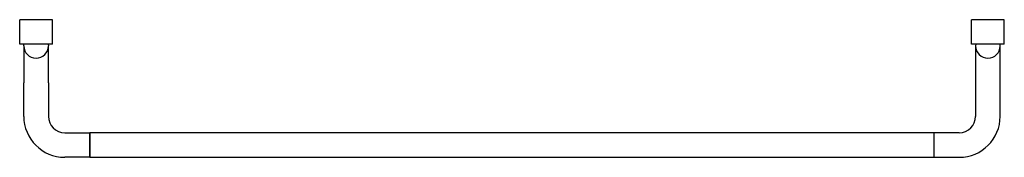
# Model space of a CAD drawing. Header units: millimetres. Extents: x 4077.297 to 4077.897, y 1779.5 to 1779.584.
import ezdxf

# ---------------------------------------------------------------- set-up
doc = ezdxf.new("R2010")
doc.units = ezdxf.units.MM
doc.layers.add('SANINDUSA', color=3, linetype='Continuous')

msp = doc.modelspace()

# ---------------------------------------------------------------- linework, layer by layer
at = {"layer": 'SANINDUSA'}
for p, q in [((4077.29695, 1779.56868), (4077.29695, 1779.58368)), ((4077.31695, 1779.58368), (4077.29695, 1779.58368)), ((4077.31695, 1779.56868), (4077.31695, 1779.58368)), ((4077.89741, 1779.58368), (4077.87741, 1779.58368)), ((4077.87741, 1779.56868), (4077.87741, 1779.58368)), ((4077.89741, 1779.56868), (4077.89741, 1779.58368)), ((4077.31695, 1779.56868), (4077.29695, 1779.56868)), ((4077.29945, 1779.56768), (4077.29952, 1779.56868)), ((4077.29945, 1779.56768), (4077.29945, 1779.54518)), ((4077.31439, 1779.56868), (4077.31445, 1779.56768)), ((4077.31445, 1779.54518), (4077.31445, 1779.56768)), ((4077.89741, 1779.56868), (4077.87741, 1779.56868)), ((4077.87998, 1779.56868), (4077.87991, 1779.56768)), ((4077.87991, 1779.56768), (4077.87991, 1779.54518)), ((4077.89491, 1779.56768), (4077.89485, 1779.56868)), ((4077.89491, 1779.54518), (4077.89491, 1779.56768)), ((4077.29945, 1779.52468), (4077.29945, 1779.54518)), ((4077.31445, 1779.54518), (4077.31445, 1779.52468)), ((4077.87991, 1779.54518), (4077.87991, 1779.52468)), ((4077.89491, 1779.52468), (4077.89491, 1779.54518)), ((4077.32445, 1779.51468), (4077.33968, 1779.51468)), ((4077.85468, 1779.51468), (4077.33968, 1779.51468)), ((4077.33968, 1779.51468), (4077.33968, 1779.5119)), ((4077.33968, 1779.49968), (4077.33968, 1779.51468)), ((4077.33968, 1779.5119), (4077.33968, 1779.49968)), ((4077.85468, 1779.5119), (4077.85468, 1779.51468)), ((4077.85468, 1779.49968), (4077.85468, 1779.51468)), ((4077.86991, 1779.51468), (4077.85468, 1779.51468)), ((4077.85468, 1779.49968), (4077.85468, 1779.5119)), ((4077.33968, 1779.49968), (4077.32445, 1779.49968)), ((4077.33968, 1779.49968), (4077.85468, 1779.49968)), ((4077.85468, 1779.49968), (4077.86991, 1779.49968))]:
    msp.add_line(p, q, dxfattribs=at)
for centre, radius, start, end in [((4077.30695, 1779.56768), 0.0075, 180, 0), ((4077.88741, 1779.56768), 0.0075, 180, 0), ((4077.32445, 1779.52468), 0.025, 180, 270), ((4077.32445, 1779.52468), 0.01, 180, 270), ((4077.86991, 1779.52468), 0.025, 270, 0), ((4077.86991, 1779.52468), 0.01, 270, 0)]:
    msp.add_arc(centre, radius, start, end, dxfattribs=at)

doc.saveas('drawing.dxf')
